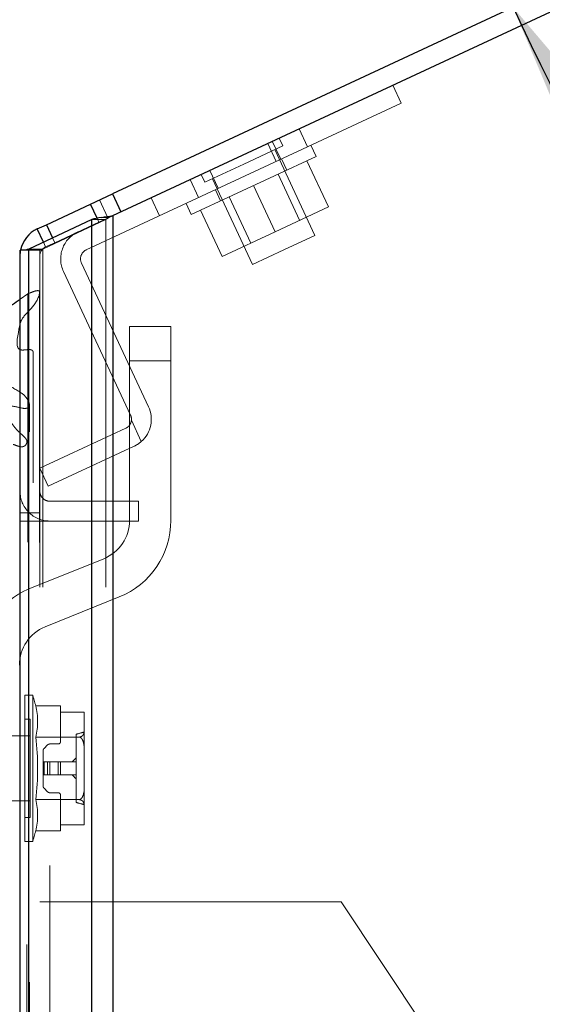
# Model space of a CAD drawing. Header units: inches. Extents: x 0.2 to 10.8, y 0.2 to 8.2.
# Tile 153 of 164: x 5.5267 to 5.6216, y 5.0095 to 5.1884. Entities that reach past the tile are written whole.
import ezdxf

# ---------------------------------------------------------------- set-up
doc = ezdxf.new("R2010")
doc.units = ezdxf.units.IN
doc.header["$MEASUREMENT"] = 0
doc.linetypes.add('HIDDEN', pattern=[0.07500000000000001, 0.05, -0.025])
doc.layers.add('DIMENSIONS', color=140, linetype='Continuous')
doc.styles.add('SLDTEXTSTYLE0', font='TXT', dxfattribs={"width": 0.7})
doc.dimstyles.new('SLDDIMSTYLE0', dxfattribs={"dimtxt": 0.0849609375, "dimasz": 0.13, "dimexe": 0, "dimexo": 0.0625, "dimgap": 0.021240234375, "dimtad": 0, "dimtih": 1, "dimtoh": 1, "dimlfac": 20, "dimrnd": 1e-09, "dimzin": 12, "dimdsep": 46, "dimtxsty": 'SLDTEXTSTYLE0', "dimsah": 1, "dimcen": 0.09, "dimadec": 0, "dimazin": 3, "dimtfac": 1, "dimtofl": 0, "dimtmove": 0, "dimatfit": 3, "dimfxl": 0, "dimfrac": 2, "dimtolj": 1, "dimtzin": 12, "dimarcsym": 0})
doc.dimstyles.new('SLDDIMSTYLE5', dxfattribs={"dimtxt": 0.0849609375, "dimasz": 0.13, "dimexe": 0, "dimexo": 0.0625, "dimgap": 0.021240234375, "dimtad": 0, "dimtih": 1, "dimtoh": 1, "dimdec": 4, "dimlfac": 20, "dimzin": 12, "dimdsep": 46, "dimtxsty": 'SLDTEXTSTYLE0', "dimsah": 1, "dimcen": 0.09, "dimadec": 0, "dimazin": 3, "dimtfac": 1, "dimtdec": 0, "dimtofl": 0, "dimtmove": 0, "dimatfit": 3, "dimfxl": 0, "dimfrac": 2, "dimtolj": 1, "dimtzin": 12, "dimarcsym": 0})

# ---------------------------------------------------------------- blocks, each defined once
blk = doc.blocks.new('_D_17')
at = {"layer": 'DIMENSIONS'}
blk.add_line((5.878189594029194, 5.426307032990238), (5.439038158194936, 5.426307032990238), dxfattribs=at)
for radius, start, end in [(0.5576267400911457, 154.8526864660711, 180), (0.5576267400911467, 205.0000000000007, 230.1473135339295)]:
    blk.add_arc((6.121664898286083, 5.426307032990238), radius, start, end, dxfattribs=at)
for points in [[(5.564038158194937, 5.426307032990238), (5.598762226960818, 5.553170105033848), (5.559024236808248, 5.55774089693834)], [(5.616283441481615, 5.190643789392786), (5.667285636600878, 5.069405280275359), (5.701368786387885, 5.090341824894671)]]:
    blk.add_solid(points, dxfattribs=at)
at = {"layer": 'DIMENSIONS', "insert": (5.475520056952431, 5.349957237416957), "char_height": 0.08333333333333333, "attachment_point": 1, "style": 'SLDTEXTSTYLE0'}
blk.add_mtext('25°', dxfattribs=at)
blk = doc.blocks.new('_D_18')
at = {"layer": 'DIMENSIONS'}
for p, q in [((5.495136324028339, 5.028145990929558), (5.109062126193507, 5.02814599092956)), ((5.234062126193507, 5.02814599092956), (5.234062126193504, 4.099762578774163)), ((5.072488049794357, 3.945711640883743), (5.043957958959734, 3.945711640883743)), ((5.043957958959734, 3.945711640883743), (5.043957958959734, 3.810680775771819)), ((5.395636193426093, 3.945711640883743), (5.424166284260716, 3.945711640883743)), ((5.424166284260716, 3.945711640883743), (5.424166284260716, 3.810680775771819)), ((5.043957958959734, 3.810680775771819), (5.072488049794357, 3.810680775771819)), ((5.424166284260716, 3.810680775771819), (5.395636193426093, 3.810680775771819)), ((5.234062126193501, 3.20394599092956), (5.234062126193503, 3.791660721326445)), ((5.495136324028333, 3.203945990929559), (5.1090621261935, 3.203945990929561))]:
    blk.add_line(p, q, dxfattribs=at)
for points in [[(5.234062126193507, 5.02814599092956), (5.214062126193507, 4.89814599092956), (5.254062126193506, 4.89814599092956)], [(5.234062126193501, 3.20394599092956), (5.254062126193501, 3.33394599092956), (5.214062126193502, 3.33394599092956)]]:
    blk.add_solid(points, dxfattribs=at)
at = {"layer": 'DIMENSIONS', "char_height": 0.08333333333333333, "attachment_point": 1, "style": 'SLDTEXTSTYLE0'}
for s, insert in [('36.48', (5.072488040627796, 4.072154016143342)), ('926.7', (5.072488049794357, 3.918103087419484))]:
    blk.add_mtext(s, dxfattribs=dict(at, insert=insert))
blk = doc.blocks.new('_D_19')
at = {"layer": 'DIMENSIONS'}
for p, q in [((5.47678632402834, 5.097295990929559), (4.776774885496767, 5.097295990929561)), ((4.901774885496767, 5.097295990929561), (4.901774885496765, 4.580255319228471)), ((4.740200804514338, 4.450124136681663), (4.711670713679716, 4.450124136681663)), ((4.711670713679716, 4.450124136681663), (4.711670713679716, 4.315093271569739)), ((5.063348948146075, 4.450124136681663), (5.091879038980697, 4.450124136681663)), ((5.091879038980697, 4.450124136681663), (5.091879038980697, 4.315093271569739)), ((4.711670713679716, 4.315093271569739), (4.740200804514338, 4.315093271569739)), ((5.091879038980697, 4.315093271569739), (5.063348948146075, 4.315093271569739)), ((4.90177488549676, 3.13474599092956), (4.901774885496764, 4.161042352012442)), ((5.476786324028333, 3.134745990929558), (4.77677488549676, 3.134745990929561))]:
    blk.add_line(p, q, dxfattribs=at)
for points in [[(4.901774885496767, 5.097295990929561), (4.881774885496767, 4.967295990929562), (4.921774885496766, 4.967295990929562)], [(4.90177488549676, 3.13474599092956), (4.92177488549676, 3.26474599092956), (4.881774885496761, 3.26474599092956)]]:
    blk.add_solid(points, dxfattribs=at)
at = {"layer": 'DIMENSIONS', "char_height": 0.08333333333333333, "attachment_point": 1, "style": 'SLDTEXTSTYLE0'}
for s, insert in [('39.25', (4.740200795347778, 4.576566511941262)), ('997.0', (4.740200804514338, 4.422515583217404)), ('OPENING', (4.639737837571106, 4.268464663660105))]:
    blk.add_mtext(s, dxfattribs=dict(at, insert=insert))

msp = doc.modelspace()

# ---------------------------------------------------------------- linework, layer by layer
at = {"color": 7, "linetype": 'Continuous', "lineweight": 25}
for p, q in [((6.12166489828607, 5.426307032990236), (5.543579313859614, 5.156741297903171)), ((5.54363190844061, 5.152793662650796), (6.123186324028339, 5.4230443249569)), ((5.539573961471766, 5.154873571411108), (5.543579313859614, 5.156741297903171)), ((5.543579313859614, 5.156741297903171), (5.54510073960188, 5.153478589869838)), ((5.531563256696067, 5.15113811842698), (5.539573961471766, 5.154873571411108)), ((5.540772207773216, 5.152303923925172), (5.539573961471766, 5.154873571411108)), ((5.54363190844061, 5.152793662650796), (5.54363190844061, 3.085295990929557)), ((5.539813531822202, 5.152085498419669), (5.528367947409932, 5.146701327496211)), ((5.529904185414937, 5.150364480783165), (5.531563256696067, 5.15113811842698)), ((5.531563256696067, 5.15113811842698), (5.532685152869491, 5.148732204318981)), ((5.539813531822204, 3.085295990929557), (5.539813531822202, 5.152085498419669)), ((5.531028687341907, 5.147952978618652), (5.529904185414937, 5.150364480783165)), ((5.526786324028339, 3.085295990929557), (5.526786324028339, 5.146545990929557)), ((5.527804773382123, 5.146545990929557), (5.526786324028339, 5.146545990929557)), ((5.528367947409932, 3.085295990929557), (5.528367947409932, 5.146701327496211))]:
    msp.add_line(p, q, dxfattribs=at)
at = {"color": 7, "linetype": 'HIDDEN', "lineweight": 18}
for p, q in [((5.59447399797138, 5.176501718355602), (5.595995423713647, 5.17323901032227)), ((5.595995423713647, 5.17323901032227), (5.579002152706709, 5.165314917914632)), ((5.579002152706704, 5.16531491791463), (5.577480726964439, 5.168577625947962)), ((5.577480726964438, 5.168577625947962), (5.579002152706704, 5.16531491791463)), ((5.579002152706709, 5.165314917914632), (5.577480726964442, 5.168577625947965)), ((5.577480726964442, 5.168577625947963), (5.579002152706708, 5.165314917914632)), ((5.57900215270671, 5.165314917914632), (5.577480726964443, 5.168577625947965)), ((5.577480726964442, 5.168577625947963), (5.579002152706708, 5.165314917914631)), ((5.538807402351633, 5.146571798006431), (5.579002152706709, 5.165314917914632)), ((5.567386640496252, 5.16214664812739), (5.574467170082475, 5.165448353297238)), ((5.571764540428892, 5.165912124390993), (5.573285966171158, 5.162649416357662)), ((5.572586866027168, 5.166295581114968), (5.574108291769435, 5.163032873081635)), ((5.574467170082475, 5.165448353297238), (5.573806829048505, 5.166864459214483)), ((5.580527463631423, 5.163543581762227), (5.579576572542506, 5.16558277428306)), ((5.580527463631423, 5.163543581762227), (5.557869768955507, 5.152978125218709)), ((5.580314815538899, 5.149210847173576), (5.573051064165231, 5.164788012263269)), ((5.560306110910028, 5.15884494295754), (5.567386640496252, 5.16214664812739)), ((5.575202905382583, 5.161060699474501), (5.574252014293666, 5.163099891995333)), ((5.578850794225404, 5.162761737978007), (5.582760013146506, 5.154378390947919)), ((5.559645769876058, 5.160261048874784), (5.560306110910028, 5.15884494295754)), ((5.561258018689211, 5.161012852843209), (5.562779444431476, 5.157750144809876)), ((5.577546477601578, 5.151947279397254), (5.573637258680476, 5.160330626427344)), ((5.557655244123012, 5.159332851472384), (5.559176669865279, 5.156070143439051)), ((5.557655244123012, 5.159332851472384), (5.559176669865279, 5.156070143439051)), ((5.557655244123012, 5.159332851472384), (5.559176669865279, 5.156070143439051)), ((5.557655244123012, 5.159332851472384), (5.559176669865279, 5.156070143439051)), ((5.557655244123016, 5.159332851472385), (5.559176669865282, 5.156070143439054)), ((5.557655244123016, 5.159332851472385), (5.559176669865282, 5.156070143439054)), ((5.557655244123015, 5.159332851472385), (5.559176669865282, 5.156070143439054)), ((5.557655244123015, 5.159332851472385), (5.559176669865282, 5.156070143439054)), ((5.557655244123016, 5.159332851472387), (5.559176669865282, 5.156070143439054)), ((5.557655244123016, 5.159332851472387), (5.559176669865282, 5.156070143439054)), ((5.557655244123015, 5.159332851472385), (5.559176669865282, 5.156070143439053)), ((5.557655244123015, 5.159332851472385), (5.559176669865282, 5.156070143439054)), ((5.561722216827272, 5.15950528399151), (5.568985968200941, 5.143928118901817)), ((5.569198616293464, 5.158260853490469), (5.573107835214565, 5.14987750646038)), ((5.56224343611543, 5.157500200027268), (5.563194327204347, 5.155461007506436)), ((5.542754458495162, 5.152384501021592), (5.541233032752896, 5.155647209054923)), ((5.550574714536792, 5.156031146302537), (5.552096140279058, 5.152768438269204)), ((5.556918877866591, 5.155017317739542), (5.557869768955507, 5.152978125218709)), ((5.564759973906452, 5.156191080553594), (5.568669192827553, 5.147807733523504)), ((5.54360964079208, 5.152783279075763), (5.541095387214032, 5.151610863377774)), ((5.54363190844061, 5.152793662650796), (5.54363190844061, 3.085295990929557)), ((5.54363190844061, 3.085295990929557), (5.54363190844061, 5.1527936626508)), ((5.54363190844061, 3.085295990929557), (5.54363190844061, 5.1527936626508)), ((5.559546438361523, 5.153759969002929), (5.563455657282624, 5.145376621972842)), ((5.573107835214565, 5.14987750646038), (5.582760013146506, 5.154378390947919)), ((5.530913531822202, 5.146701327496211), (5.542359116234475, 5.15208549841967)), ((5.541095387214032, 5.151610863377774), (5.533084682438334, 5.14787541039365)), ((5.542359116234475, 5.15208549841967), (5.539813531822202, 5.152085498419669)), ((5.539813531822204, 3.085295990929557), (5.539813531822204, 5.152085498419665)), ((5.541095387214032, 5.151610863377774), (5.540772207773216, 5.152303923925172)), ((5.542943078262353, 5.152464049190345), (5.541565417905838, 5.152464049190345)), ((5.542359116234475, 3.085295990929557), (5.542359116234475, 5.15208549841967)), ((5.542359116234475, 3.085295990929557), (5.542359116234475, 5.152085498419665)), ((5.563455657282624, 5.145376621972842), (5.573107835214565, 5.14987750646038)), ((5.574650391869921, 5.146569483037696), (5.580314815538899, 5.149210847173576)), ((5.531425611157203, 5.147101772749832), (5.531028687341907, 5.147952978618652)), ((5.533084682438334, 5.14787541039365), (5.531425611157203, 5.147101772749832)), ((5.532685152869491, 5.148732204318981), (5.533084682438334, 5.14787541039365)), ((5.530725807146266, 5.146545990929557), (5.527804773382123, 5.146545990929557)), ((5.530913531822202, 5.146701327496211), (5.528367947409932, 5.146701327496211)), ((5.528367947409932, 3.085295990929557), (5.528367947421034, 5.146701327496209)), ((5.530386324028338, 3.085295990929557), (5.530386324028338, 5.146545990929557)), ((5.530913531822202, 3.085295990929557), (5.530913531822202, 5.146701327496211)), ((5.530913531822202, 3.085295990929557), (5.530913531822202, 5.146701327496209)), ((5.568985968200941, 5.143928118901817), (5.574650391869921, 5.146569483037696)), ((5.550108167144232, 5.118078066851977), (5.537936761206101, 5.144179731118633)), ((5.546845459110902, 5.11655664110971), (5.534674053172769, 5.142658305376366)), ((5.526786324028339, 5.137626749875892), (5.528215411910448, 5.138605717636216)), ((5.528215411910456, 3.093476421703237), (5.528215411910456, 5.138605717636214)), ((5.546662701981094, 5.132638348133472), (5.554162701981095, 5.132638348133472)), ((5.546662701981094, 5.126388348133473), (5.546662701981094, 5.132638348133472)), ((5.554162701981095, 5.132638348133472), (5.554162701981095, 5.126388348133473)), ((5.529179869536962, 3.104274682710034), (5.529179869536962, 5.127802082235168)), ((5.546662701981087, 5.126388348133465), (5.554162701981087, 5.126388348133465)), ((5.546662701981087, 5.126388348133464), (5.554162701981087, 5.126388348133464)), ((5.546662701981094, 5.126388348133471), (5.554162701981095, 5.126388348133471)), ((5.546662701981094, 5.126388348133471), (5.554162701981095, 5.126388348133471)), ((5.546662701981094, 5.097430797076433), (5.546662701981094, 5.126388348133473)), ((5.546662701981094, 5.126388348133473), (5.554162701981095, 5.126388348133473)), ((5.546662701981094, 5.126388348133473), (5.554162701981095, 5.126388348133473)), ((5.554162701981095, 5.126388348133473), (5.554162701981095, 5.097430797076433)), ((5.528477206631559, 3.113540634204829), (5.528477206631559, 5.118542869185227)), ((5.547005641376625, 5.115621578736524), (5.548804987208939, 5.111762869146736)), ((5.548804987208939, 5.111762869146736), (5.547005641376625, 5.115621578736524)), ((5.54700564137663, 5.115621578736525), (5.548804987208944, 5.111762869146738)), ((5.548804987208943, 5.111762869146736), (5.547005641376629, 5.115621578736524)), ((5.54700564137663, 5.115621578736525), (5.548804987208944, 5.111762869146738)), ((5.548804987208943, 5.111762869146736), (5.547005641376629, 5.115621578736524)), ((5.530386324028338, 5.106895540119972), (5.545974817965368, 5.114164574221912)), ((5.528042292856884, 5.11169512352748), (5.52804229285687, 5.11171434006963)), ((5.528042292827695, 3.120368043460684), (5.528042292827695, 5.111693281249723)), ((5.547496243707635, 5.110901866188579), (5.531907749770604, 5.103632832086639)), ((5.531907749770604, 5.103632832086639), (5.530386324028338, 5.106895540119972)), ((5.548286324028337, 5.10091714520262), (5.532186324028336, 5.10091714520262)), ((5.548286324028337, 5.10091714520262), (5.548286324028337, 5.09731714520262)), ((5.530386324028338, 5.098795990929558), (5.526786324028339, 5.098795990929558)), ((5.526786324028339, 5.097295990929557), (5.530386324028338, 5.097295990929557)), ((5.530386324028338, 5.097295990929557), (5.532186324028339, 5.097295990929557)), ((5.548286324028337, 5.09731714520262), (5.532186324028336, 5.09731714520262)), ((5.532186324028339, 3.134745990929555), (5.532186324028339, 5.097295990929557)), ((5.532186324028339, 3.134745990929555), (5.532186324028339, 5.097295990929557)), ((5.548286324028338, 5.097295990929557), (5.532186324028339, 5.097295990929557)), ((5.532186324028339, 3.134745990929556), (5.532186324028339, 5.097295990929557)), ((5.532186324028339, 3.134745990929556), (5.532186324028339, 5.097295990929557)), ((5.548286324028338, 4.906970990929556), (5.548286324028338, 5.097295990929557)), ((5.528538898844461, 5.085044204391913), (5.541974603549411, 5.090477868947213)), ((5.544786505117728, 5.083524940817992), (5.531350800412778, 5.078091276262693)), ((5.527627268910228, 5.052389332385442), (5.527627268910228, 5.065676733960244)), ((5.529092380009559, 5.065676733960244), (5.527627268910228, 5.065676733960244)), ((5.529092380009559, 5.052389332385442), (5.529092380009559, 5.065676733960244)), ((5.529625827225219, 5.063754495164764), (5.534123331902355, 5.063754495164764)), ((5.534123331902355, 5.063754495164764), (5.534123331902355, 5.062617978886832)), ((5.534123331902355, 5.062617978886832), (5.538453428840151, 5.062617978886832)), ((5.534123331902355, 5.062617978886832), (5.534123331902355, 5.05721216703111)), ((5.538454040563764, 5.062564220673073), (5.538454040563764, 5.062582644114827)), ((5.538454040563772, 5.062564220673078), (5.538454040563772, 5.062582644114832)), ((5.538454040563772, 5.062564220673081), (5.538454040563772, 5.062582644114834)), ((5.538454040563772, 5.059262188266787), (5.538454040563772, 5.062564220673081)), ((5.528611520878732, 5.061346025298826), (5.527627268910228, 5.061346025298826)), ((5.528611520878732, 5.052389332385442), (5.528611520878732, 5.061346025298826)), ((5.528611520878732, 5.058294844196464), (5.509149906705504, 5.058294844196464)), ((5.529625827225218, 5.058071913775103), (5.537507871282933, 5.058071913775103)), ((5.536977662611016, 5.046198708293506), (5.536977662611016, 5.058579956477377)), ((5.538454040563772, 5.055691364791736), (5.538454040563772, 5.059262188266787)), ((5.531785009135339, 5.056645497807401), (5.531146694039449, 5.056007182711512)), ((5.533729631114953, 5.056818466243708), (5.532202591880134, 5.056818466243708)), ((5.530973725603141, 5.055589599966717), (5.530973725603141, 5.053570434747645)), ((5.538454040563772, 5.049087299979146), (5.538454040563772, 5.055691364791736)), ((5.530973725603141, 5.051208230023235), (5.530973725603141, 5.053570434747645)), ((5.530973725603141, 5.053570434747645), (5.531146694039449, 5.053570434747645)), ((5.531146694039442, 5.051208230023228), (5.531146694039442, 5.053570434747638)), ((5.531146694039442, 5.051208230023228), (5.531146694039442, 5.053570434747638)), ((5.531146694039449, 5.051208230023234), (5.531146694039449, 5.053570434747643)), ((5.531146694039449, 5.051208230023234), (5.531146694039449, 5.053570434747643)), ((5.531146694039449, 5.053570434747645), (5.531785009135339, 5.053570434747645)), ((5.531146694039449, 5.051208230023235), (5.531146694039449, 5.053570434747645)), ((5.531146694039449, 5.051208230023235), (5.531146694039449, 5.053570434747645)), ((5.531785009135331, 5.051208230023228), (5.531785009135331, 5.053570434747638)), ((5.531785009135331, 5.051208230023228), (5.531785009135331, 5.053570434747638)), ((5.531785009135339, 5.051208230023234), (5.531785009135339, 5.053570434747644)), ((5.531785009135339, 5.051208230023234), (5.531785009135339, 5.053570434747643)), ((5.531785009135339, 5.053570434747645), (5.532202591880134, 5.053570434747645)), ((5.531785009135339, 5.051208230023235), (5.531785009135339, 5.053570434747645)), ((5.531785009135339, 5.051208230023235), (5.531785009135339, 5.053570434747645)), ((5.532202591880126, 5.051208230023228), (5.532202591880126, 5.053570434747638)), ((5.532202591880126, 5.051208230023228), (5.532202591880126, 5.053570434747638)), ((5.532202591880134, 5.051208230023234), (5.532202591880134, 5.053570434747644)), ((5.532202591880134, 5.051208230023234), (5.532202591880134, 5.053570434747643)), ((5.532202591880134, 5.053570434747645), (5.533729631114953, 5.053570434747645)), ((5.532202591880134, 5.051208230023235), (5.532202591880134, 5.053570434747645)), ((5.532202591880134, 5.051208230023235), (5.532202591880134, 5.053570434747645)), ((5.533729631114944, 5.051208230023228), (5.533729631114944, 5.053570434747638)), ((5.533729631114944, 5.051208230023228), (5.533729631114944, 5.053570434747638)), ((5.533729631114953, 5.051208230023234), (5.533729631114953, 5.053570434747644)), ((5.533729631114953, 5.051208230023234), (5.533729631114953, 5.053570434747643)), ((5.533729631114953, 5.051208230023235), (5.533729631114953, 5.053570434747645)), ((5.533729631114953, 5.053570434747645), (5.534123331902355, 5.053570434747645)), ((5.533729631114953, 5.051208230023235), (5.533729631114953, 5.053570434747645)), ((5.534123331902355, 5.053570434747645), (5.536977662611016, 5.053570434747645)), ((5.534123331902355, 5.051208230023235), (5.534123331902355, 5.053570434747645)), ((5.527627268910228, 5.039101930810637), (5.527627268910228, 5.052389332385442)), ((5.528611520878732, 5.043432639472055), (5.528611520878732, 5.052389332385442)), ((5.529092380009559, 5.039101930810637), (5.529092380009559, 5.052389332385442)), ((5.530973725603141, 5.051208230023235), (5.531146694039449, 5.051208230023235)), ((5.530973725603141, 5.051208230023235), (5.530973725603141, 5.049189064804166)), ((5.531146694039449, 5.051208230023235), (5.531785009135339, 5.051208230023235)), ((5.531785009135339, 5.051208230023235), (5.532202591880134, 5.051208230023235)), ((5.532202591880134, 5.051208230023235), (5.533729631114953, 5.051208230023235)), ((5.533729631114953, 5.051208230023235), (5.534123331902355, 5.051208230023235)), ((5.534123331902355, 5.051208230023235), (5.536977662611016, 5.051208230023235)), ((5.538454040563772, 5.045516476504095), (5.538454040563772, 5.049087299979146)), ((5.531146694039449, 5.04877148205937), (5.531785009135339, 5.04813316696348)), ((5.532202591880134, 5.047960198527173), (5.533729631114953, 5.047960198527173)), ((5.534123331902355, 5.047566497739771), (5.534123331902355, 5.04216068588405)), ((5.509149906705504, 5.046483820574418), (5.528611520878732, 5.046483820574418)), ((5.529625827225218, 5.046706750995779), (5.537507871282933, 5.046706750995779)), ((5.538454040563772, 5.042214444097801), (5.538454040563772, 5.045516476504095)), ((5.527627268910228, 5.043432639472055), (5.528611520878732, 5.043432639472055)), ((5.538453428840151, 5.04216068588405), (5.534123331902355, 5.04216068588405)), ((5.534123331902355, 5.04216068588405), (5.534123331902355, 5.041024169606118)), ((5.538454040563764, 5.042196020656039), (5.538454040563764, 5.042214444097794)), ((5.538454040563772, 5.042196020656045), (5.538454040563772, 5.042214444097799)), ((5.538454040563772, 5.042196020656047), (5.538454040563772, 5.042214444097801)), ((5.529625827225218, 5.041024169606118), (5.534123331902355, 5.041024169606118)), ((5.527627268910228, 5.039101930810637), (5.529092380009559, 5.039101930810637)), ((5.545136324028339, 5.028145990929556), (5.530386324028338, 5.028145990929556)), ((5.545136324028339, 4.697045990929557), (5.545136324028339, 5.028145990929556)), ((5.545136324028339, 4.697045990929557), (5.545136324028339, 5.028145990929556)), ((5.546936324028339, 5.028145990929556), (5.545136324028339, 5.028145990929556)), ((5.546936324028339, 4.697045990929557), (5.546936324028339, 5.028145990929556)), ((5.552336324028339, 5.028145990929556), (5.546936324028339, 5.028145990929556)), ((5.550536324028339, 4.697045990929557), (5.550536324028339, 5.028145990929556)), ((5.552336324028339, 4.697045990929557), (5.552336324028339, 5.028145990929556)), ((5.585111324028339, 5.028145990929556), (5.552336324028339, 5.028145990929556)), ((5.552336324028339, 4.697045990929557), (5.552336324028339, 5.028145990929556)), ((5.617886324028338, 4.978802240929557), (5.585111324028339, 5.028145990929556))]:
    msp.add_line(p, q, dxfattribs=at)
at = {"color": 7, "linetype": 'HIDDEN', "lineweight": 18, "flags": 128}
for points in [[(5.526786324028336, 5.145470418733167), (5.526840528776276, 5.146233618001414), (5.526894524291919, 5.146545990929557)], [(5.53031974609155, 3.093442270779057), (5.530319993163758, 4.10794627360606), (5.530319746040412, 5.138640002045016)], [(5.530319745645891, 3.093440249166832), (5.530319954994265, 4.095360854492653), (5.53031974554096, 5.138639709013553)], [(5.529179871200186, 3.104267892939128), (5.529179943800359, 4.137277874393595), (5.529179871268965, 5.127815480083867)], [(5.528477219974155, 3.113550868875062), (5.528477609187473, 4.074676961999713), (5.528477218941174, 5.118541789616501)]]:
    msp.add_lwpolyline(points, dxfattribs=at)
at = {"color": 7, "linetype": 'Continuous', "lineweight": 25}
msp.add_arc((5.532186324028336, 5.145470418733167), 0.00539999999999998, 114.9999999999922, 168.5109861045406, dxfattribs=at)
at = {"color": 7, "linetype": 'HIDDEN', "lineweight": 18}
for centre, radius, start, end in [((5.539568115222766, 5.144940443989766), 0.00539999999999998, 114.9999999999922, 205.0000000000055), ((5.532186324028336, 5.145470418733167), 0.001799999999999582, 115.0000000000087, 180), ((5.539568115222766, 5.144940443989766), 0.001799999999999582, 115.0000000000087, 205.0000000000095), ((5.545214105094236, 5.115795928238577), 0.005399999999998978, 311.6806506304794, 25.00000000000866), ((5.545214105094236, 5.115795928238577), 0.001799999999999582, 354.4415682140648, 25.00000000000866), ((5.532186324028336, 5.10271714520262), 0.005399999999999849, 180, 270.0000000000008), ((5.532186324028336, 5.10271714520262), 0.001800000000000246, 180, 270.0000000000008), ((5.539162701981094, 5.097430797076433), 0.007500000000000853, 292.0193813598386, 0), ((5.539162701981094, 5.097430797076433), 0.01500000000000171, 292.0193813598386, 0), ((5.534162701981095, 5.071138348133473), 0.01500000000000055, 112.0193813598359, 180), ((5.534162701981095, 5.071138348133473), 0.00750000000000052, 112.0193813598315, 180), ((5.484942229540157, 5.052389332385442), 0.04610629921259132, 14.27044514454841, 16.74966025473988), ((5.518567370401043, 5.060913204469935), 0.01141763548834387, 345.5904657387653, 14.40953426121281), ((5.536129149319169, 5.062564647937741), 0.002324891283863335, 359.9894702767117, 1.314429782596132), ((5.537433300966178, 5.062582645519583), 0.001020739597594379, 359.9999211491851, 1.98371586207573), ((5.53612915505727, 5.062564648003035), 0.00232488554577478, 359.9894686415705, 1.314431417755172), ((5.484942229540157, 5.052389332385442), 0.04504348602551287, 352.7523851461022, 7.247614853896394), ((5.821791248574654, 4.040667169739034), 1.057007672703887, 105.5486179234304, 105.6317027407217), ((5.532202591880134, 5.056227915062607), 0.0005905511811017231, 90, 135.0000000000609), ((5.533729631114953, 5.05721216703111), 0.0003937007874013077, 270.0000000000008, 0), ((5.531564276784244, 5.055589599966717), 0.0005905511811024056, 135, 180), ((5.531564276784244, 5.049189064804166), 0.0005905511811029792, 180, 225.0000000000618), ((5.532202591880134, 5.048550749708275), 0.0005905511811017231, 224.9999999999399, 270.0000000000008), ((5.533729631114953, 5.047566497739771), 0.0003937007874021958, 0, 90), ((5.51856737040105, 5.043865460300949), 0.01141763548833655, 345.590465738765, 14.40953426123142), ((5.821790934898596, 6.064110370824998), 1.057006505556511, 254.3682972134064, 254.4513821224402), ((5.536129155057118, 5.042214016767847), 0.002324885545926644, 358.6855685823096, 0.01053135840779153), ((5.536129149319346, 5.042214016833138), 0.002324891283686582, 358.6855702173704, 0.01052972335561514), ((5.537433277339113, 5.042196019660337), 0.001020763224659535, 358.0163070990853, 5.588954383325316e-05), ((5.484942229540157, 5.052389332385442), 0.04610629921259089, 343.2503397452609, 345.72955485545)]:
    msp.add_arc(centre, radius, start, end, dxfattribs=at)
at = {"color": 7, "linetype": 'Continuous', "lineweight": 25}
for points in [[(5.541565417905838, 5.152464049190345), (5.542219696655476, 5.15257412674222), (5.542923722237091, 5.152683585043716), (5.54363190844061, 5.152793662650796)], [(5.541565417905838, 5.152464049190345), (5.540911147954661, 5.152337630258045), (5.540314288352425, 5.152211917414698), (5.539813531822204, 5.152085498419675)], [(5.528367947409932, 5.146701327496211), (5.528162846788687, 5.14664954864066), (5.52797430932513, 5.146597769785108), (5.527804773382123, 5.146545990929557)]]:
    msp.add_open_spline(points, degree=3, dxfattribs=at)
at = {"color": 7, "linetype": 'HIDDEN', "lineweight": 18}
for points in [[(5.542943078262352, 5.152464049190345), (5.543160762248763, 5.152573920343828), (5.543396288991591, 5.152683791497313), (5.54363190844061, 5.152793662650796)], [(5.542943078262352, 5.152464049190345), (5.542725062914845, 5.152337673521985), (5.542525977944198, 5.152211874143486), (5.542359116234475, 5.152085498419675)], [(5.530913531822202, 5.146701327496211), (5.530845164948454, 5.14664954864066), (5.53078231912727, 5.146597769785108), (5.530725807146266, 5.146545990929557)], [(5.548804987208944, 5.111762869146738), (5.548410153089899, 5.111411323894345), (5.547973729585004, 5.111124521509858), (5.547496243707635, 5.110901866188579)], [(5.53627860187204, 5.053570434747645), (5.536490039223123, 5.053836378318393), (5.536729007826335, 5.054076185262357), (5.536977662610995, 5.054306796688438)], [(5.536977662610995, 5.050471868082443), (5.536729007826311, 5.05070247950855), (5.536490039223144, 5.05094228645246), (5.536278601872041, 5.051208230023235)]]:
    msp.add_open_spline(points, degree=3, dxfattribs=at)
for points, knots in [([(5.52821541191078, 5.138605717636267), (5.528551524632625, 5.138741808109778), (5.529100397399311, 5.138964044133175), (5.529739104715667, 5.139160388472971), (5.530058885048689, 5.139167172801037), (5.530148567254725, 5.13915403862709), (5.530208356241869, 5.139135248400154), (5.530258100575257, 5.139104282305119), (5.530310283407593, 5.139046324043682), (5.530369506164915, 5.138890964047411), (5.530176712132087, 5.137791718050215), (5.529092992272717, 5.136044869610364), (5.527238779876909, 5.134419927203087), (5.526655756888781, 5.132842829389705), (5.526490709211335, 5.131205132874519), (5.526070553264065, 5.129729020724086), (5.526423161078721, 5.128731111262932), (5.526591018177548, 5.128563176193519), (5.526719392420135, 5.128481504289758), (5.526873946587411, 5.128416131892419), (5.52715676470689, 5.128358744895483), (5.527612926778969, 5.128395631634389), (5.528049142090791, 5.128441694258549), (5.528338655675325, 5.128458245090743), (5.528415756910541, 5.128459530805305), (5.52843700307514, 5.128459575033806), (5.528443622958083, 5.128459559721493), (5.528525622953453, 5.12845922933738), (5.52867158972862, 5.128449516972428), (5.528866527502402, 5.128390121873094), (5.529028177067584, 5.128301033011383), (5.529161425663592, 5.128121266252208), (5.529207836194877, 5.127931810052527), (5.529171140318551, 5.127819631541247), (5.52916539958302, 5.127802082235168)], [0, 0, 0, 0, 0.05464613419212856, 0.08923724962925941, 0.0959247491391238, 0.09910046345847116, 0.1021457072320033, 0.1051385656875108, 0.108253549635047, 0.1153070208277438, 0.1360584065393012, 0.3258696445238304, 0.4874533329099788, 0.5426058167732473, 0.648523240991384, 0.8131146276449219, 0.837242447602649, 0.8465307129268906, 0.8541357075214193, 0.8618996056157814, 0.8711747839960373, 0.8947543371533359, 0.9253564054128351, 0.9334276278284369, 0.93560536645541, 0.9362269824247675, 0.9364211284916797, 0.9365375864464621, 0.9477632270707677, 0.9567627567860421, 0.9656696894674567, 0.9768514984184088, 0.9963786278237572, 0.9999999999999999, 0.9999999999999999, 0.9999999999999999, 0.9999999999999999]), ([(5.524221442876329, 5.122865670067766), (5.524218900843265, 5.122785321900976), (5.524213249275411, 5.122606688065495), (5.524324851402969, 5.122394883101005), (5.524438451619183, 5.122253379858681), (5.525294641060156, 5.121493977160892), (5.526900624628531, 5.120882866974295), (5.528033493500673, 5.119639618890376), (5.528390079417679, 5.118986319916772), (5.528492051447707, 5.118551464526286), (5.52849136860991, 5.118231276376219), (5.528345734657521, 5.117972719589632), (5.528191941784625, 5.117864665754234), (5.528034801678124, 5.117813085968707), (5.527684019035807, 5.117749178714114), (5.526626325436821, 5.117868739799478), (5.525616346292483, 5.118236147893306), (5.524715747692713, 5.118219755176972), (5.524518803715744, 5.118177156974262), (5.524403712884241, 5.118131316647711), (5.524315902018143, 5.11806392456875), (5.524235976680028, 5.117962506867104), (5.524169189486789, 5.117747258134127), (5.52426338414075, 5.117126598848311), (5.524765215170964, 5.115847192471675), (5.525722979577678, 5.114290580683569), (5.52696513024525, 5.113145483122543), (5.527657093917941, 5.112516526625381), (5.527939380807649, 5.112130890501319), (5.528057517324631, 5.111821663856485), (5.528028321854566, 5.111497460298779), (5.527891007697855, 5.11121093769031), (5.527713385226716, 5.110999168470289), (5.527492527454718, 5.110880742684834), (5.527309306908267, 5.110824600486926), (5.527112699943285, 5.110801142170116), (5.526845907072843, 5.110813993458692), (5.526308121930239, 5.110941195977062), (5.525876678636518, 5.111117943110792), (5.525562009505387, 5.111246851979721)], [0, 0, 0, 0, 0.01288307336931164, 0.02864225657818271, 0.03587590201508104, 0.03998860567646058, 0.1779130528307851, 0.2447476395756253, 0.2747309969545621, 0.2910971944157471, 0.3163395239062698, 0.3258229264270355, 0.3339673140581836, 0.3409842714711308, 0.3459439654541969, 0.3751442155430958, 0.4605632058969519, 0.4723889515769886, 0.4772075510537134, 0.4839505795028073, 0.4878974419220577, 0.4922573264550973, 0.5024488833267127, 0.5214675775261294, 0.594035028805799, 0.7162656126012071, 0.7931925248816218, 0.8291151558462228, 0.8461587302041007, 0.8627279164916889, 0.87939568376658, 0.8969579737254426, 0.9128761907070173, 0.9203607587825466, 0.927917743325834, 0.9354320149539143, 0.9430090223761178, 0.9584341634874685, 1, 1, 1, 1]), ([(5.545974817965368, 5.114164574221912), (5.546116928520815, 5.11423084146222), (5.546247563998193, 5.114313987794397), (5.546486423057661, 5.114513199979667), (5.546593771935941, 5.114629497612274), (5.54677292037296, 5.114882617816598), (5.546847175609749, 5.115023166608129), (5.546955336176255, 5.115314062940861), (5.546990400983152, 5.115464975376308), (5.54700564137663, 5.115621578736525)], [0, 0, 0, 0, 0.25, 0.25, 0.5, 0.5, 0.75, 0.75, 1, 1, 1, 1]), ([(5.537507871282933, 5.058071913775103), (5.537624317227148, 5.058076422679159), (5.537732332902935, 5.058101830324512), (5.53791363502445, 5.058172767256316), (5.537988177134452, 5.058217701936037), (5.538175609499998, 5.058362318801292), (5.538254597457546, 5.058471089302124), (5.538426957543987, 5.058804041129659), (5.538454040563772, 5.059033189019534), (5.538454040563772, 5.059262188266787)], [0, 0, 0, 0, 0.1249999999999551, 0.1249999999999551, 0.2499999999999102, 0.2499999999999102, 0.4999999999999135, 0.4999999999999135, 1, 1, 1, 1]), ([(5.538454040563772, 5.055691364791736), (5.538454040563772, 5.056149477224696), (5.538426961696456, 5.056608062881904), (5.538254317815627, 5.057274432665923), (5.538174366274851, 5.057492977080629), (5.537988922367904, 5.057779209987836), (5.537914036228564, 5.057869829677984), (5.53773246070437, 5.058012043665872), (5.53762443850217, 5.058062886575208), (5.537507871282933, 5.058071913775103)], [0, 0, 0, 0, 0.5000000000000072, 0.5000000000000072, 0.7499999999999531, 0.7499999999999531, 0.8749999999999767, 0.8749999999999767, 1, 1, 1, 1]), ([(5.537507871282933, 5.046706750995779), (5.537624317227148, 5.046715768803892), (5.537732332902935, 5.046766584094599), (5.53791363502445, 5.046908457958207), (5.537988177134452, 5.046998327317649), (5.538175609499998, 5.047287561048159), (5.538254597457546, 5.047505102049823), (5.538426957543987, 5.048171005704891), (5.538454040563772, 5.048629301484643), (5.538454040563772, 5.049087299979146)], [0, 0, 0, 0, 0.1250000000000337, 0.1250000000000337, 0.2500000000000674, 0.2500000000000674, 0.500000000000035, 0.500000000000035, 1, 1, 1, 1]), ([(5.538454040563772, 5.045516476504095), (5.538454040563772, 5.045745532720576), (5.538426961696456, 5.04597482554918), (5.538254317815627, 5.04630801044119), (5.53817436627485, 5.046417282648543), (5.537988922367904, 5.046560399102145), (5.537914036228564, 5.04660570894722), (5.53773246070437, 5.046676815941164), (5.53762443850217, 5.046702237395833), (5.537507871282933, 5.046706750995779)], [0, 0, 0, 0, 0.5000000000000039, 0.5000000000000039, 0.7500000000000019, 0.7500000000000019, 0.875000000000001, 0.875000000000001, 1, 1, 1, 1])]:
    msp.add_open_spline(points, degree=3, knots=knots, dxfattribs=at)
at = {"color": 7, "linetype": 'Continuous', "lineweight": 25}
msp.add_open_spline([(5.516824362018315, 5.133803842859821), (5.518351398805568, 5.134106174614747), (5.521426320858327, 5.134714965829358), (5.524756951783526, 5.136170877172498), (5.526334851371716, 5.137302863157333), (5.526786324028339, 5.137626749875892)], degree=3, knots=[0, 0, 0, 0, 0.4132358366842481, 0.8321135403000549, 1, 1, 1, 1], dxfattribs=at)

# ---------------------------------------------------------------- dimensions: what is measured, and where the dimension line sits
at = {"layer": 'DIMENSIONS'}
dim = msp.add_angular_dim_2l(base=(5.577411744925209, 5.547699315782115), line1=((5.928189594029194, 5.426307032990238), (6.121664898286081, 5.426307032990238)), line2=((5.539573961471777, 5.154873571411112), (6.121664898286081, 5.426307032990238)), dimstyle='SLDDIMSTYLE5', dxfattribs=at)
dim.commit()
dim.dimension.update_dxf_attribs({"geometry": '_D_17', "text_midpoint": (5.576291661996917, 5.310050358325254), "dimtype": 162})
dim = msp.add_linear_dim(base=(4.901774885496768, 5.097295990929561), p1=(5.526786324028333, 3.134745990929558), p2=(5.52678632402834, 5.097295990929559), angle=90.0000000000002, text='<>\\POPENING', dimstyle='SLDDIMSTYLE0', dxfattribs=at)
dim.commit()
dim.dimension.update_dxf_attribs({"geometry": '_D_19', "text_midpoint": (4.901774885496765, 4.370648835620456), "dimtype": 160})
dim = msp.add_linear_dim(base=(5.234062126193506, 5.028145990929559), p1=(5.545136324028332, 3.203945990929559), p2=(5.545136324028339, 5.028145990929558), angle=90.0000000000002, dimstyle='SLDDIMSTYLE0', dxfattribs=at)
dim.commit()
dim.dimension.update_dxf_attribs({"geometry": '_D_18', "text_midpoint": (5.234062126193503, 3.945711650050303), "dimtype": 160})

doc.saveas('drawing.dxf')
